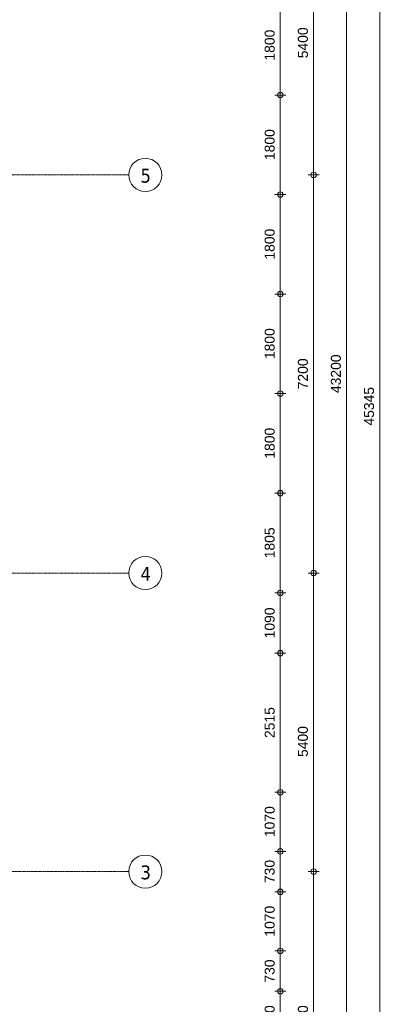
# Model space of a CAD drawing. Header units: millimetres. Extents: x 522 to 75900, y -25803 to 58941.
# Tile 121 of 134: x 55210 to 61819, y 20200 to 38008. Entities that reach past the tile are written whole.
import ezdxf

# ---------------------------------------------------------------- set-up
doc = ezdxf.new("R2010")
doc.units = ezdxf.units.MM
doc.linetypes.add('Dot', pattern=[4.7625, 0, -4.7625])
doc.linetypes.add('Grid Line', pattern=[22.225, 12.7, -3.175, 3.175, -3.175])
doc.layers.add('00_Algemeen', color=7, linetype='Dot', lineweight=9)
doc.layers.add('00_Algemeen-100', color=7, linetype='Continuous', lineweight=9)
doc.styles.add('Arial', font='arial.ttf', dxfattribs={"height": 180})
doc.styles.add('Tahoma', font='tahoma.ttf', dxfattribs={"height": 250})
doc.dimstyles.new('1_8mm_continuous_mm_zwart', dxfattribs={"dimscale": 304.8, "dimtxt": 183.646692, "dimasz": 0.328084, "dimexe": 0.328084, "dimexo": 0.0625, "dimgap": 0.164042, "dimtad": 1, "dimdec": 0, "dimzin": 0, "dimdsep": 46, "dimtxsty": 'Arial', "dimblk1": 'DOTBLANK', "dimblk2": 'DOTBLANK', "dimsah": 1, "dimcen": 0.09, "dimdle": 0.328084, "dimazin": 0, "dimtfac": 1, "dimtdec": 4, "dimtix": 1, "dimtmove": 0, "dimatfit": 3, "dimfxl": 0.328084, "dimfxlon": 1, "dimtvp": 1, "dimtolj": 1, "dimtzin": 0, "dimarcsym": 2})
doc.dimstyles.new('1_8mm_continuous_mm_zwart_1', dxfattribs={"dimscale": 304.8, "dimtxt": 183.646692, "dimasz": 0.328084, "dimexe": 0.328084, "dimexo": 0.0625, "dimgap": 0.164042, "dimtad": 1, "dimdec": 0, "dimzin": 0, "dimdsep": 46, "dimtxsty": 'Arial', "dimblk1": 'DOTBLANK', "dimblk2": 'DOTBLANK', "dimsah": 1, "dimcen": 0.09, "dimdle": 0.328084, "dimazin": 0, "dimtfac": 1, "dimtdec": 4, "dimtix": 1, "dimtmove": 2, "dimatfit": 3, "dimfxl": 0.328084, "dimfxlon": 1, "dimtvp": 1, "dimtolj": 1, "dimtzin": 0, "dimarcsym": 2})

# ---------------------------------------------------------------- blocks, each defined once
blk = doc.blocks.new('Grid - 2_5 mm r3-345834-100 - Plattegrond - Begane grond')
at = {"layer": '00_Algemeen', "linetype": 'Continuous'}
blk.add_circle((0, 0), 3, dxfattribs=at)
blk = doc.blocks.new('DIMBLOCK4-100 - Plattegrond - Begane grond')
at = {"layer": '00_Algemeen-100', "transparency": 16777216}
for p, q in [((60423, 40600), (60623, 40600)), ((60523, 40600), (60423, 40600)), ((60523, 40600), (60523, 35200)), ((60423, 35200), (60623, 35200)), ((60523, 35200), (60423, 35200))]:
    blk.add_line(p, q, dxfattribs=at)
for centre in [(60523, 40600), (60523, 35200)]:
    blk.add_circle(centre, 50, dxfattribs=at)
at = {"layer": '00_Algemeen-100', "color": 0, "transparency": 16777216, "insert": (60239, 37310), "char_height": 180, "width": 664.52, "attachment_point": 1, "rotation": 90, "line_spacing_factor": 0.941778, "style": 'Arial'}
blk.add_mtext('5400', dxfattribs=at)
blk = doc.blocks.new('_DotBlank')
at = {"color": 0, "linetype": 'ByBlock', "lineweight": -2}
blk.add_line((-0.5, 0), (-1, 0), dxfattribs=at)
blk.add_circle((0, 0), 0.5, dxfattribs=at)
blk = doc.blocks.new('DIMBLOCK5-100 - Plattegrond - Begane grond')
at = {"layer": '00_Algemeen-100', "transparency": 16777216}
for p, q in [((60423, 35200), (60623, 35200)), ((60523, 35200), (60423, 35200)), ((60523, 35200), (60523, 28000)), ((60423, 28000), (60623, 28000)), ((60523, 28000), (60423, 28000))]:
    blk.add_line(p, q, dxfattribs=at)
for centre in [(60523, 35200), (60523, 28000)]:
    blk.add_circle(centre, 50, dxfattribs=at)
at = {"layer": '00_Algemeen-100', "color": 0, "transparency": 16777216, "insert": (60239, 31323), "char_height": 180, "width": 664.52, "attachment_point": 1, "rotation": 90, "line_spacing_factor": 0.941778, "style": 'Arial'}
blk.add_mtext('7200', dxfattribs=at)
blk = doc.blocks.new('DIMBLOCK6-100 - Plattegrond - Begane grond')
at = {"layer": '00_Algemeen-100', "transparency": 16777216}
for p, q in [((60423, 28000), (60623, 28000)), ((60523, 28000), (60423, 28000)), ((60523, 28000), (60523, 22600)), ((60423, 22600), (60623, 22600)), ((60523, 22600), (60423, 22600))]:
    blk.add_line(p, q, dxfattribs=at)
for centre in [(60523, 28000), (60523, 22600)]:
    blk.add_circle(centre, 50, dxfattribs=at)
at = {"layer": '00_Algemeen-100', "color": 0, "transparency": 16777216, "insert": (60239, 24673), "char_height": 180, "width": 664.52, "attachment_point": 1, "rotation": 90, "line_spacing_factor": 0.941778, "style": 'Arial'}
blk.add_mtext('5400', dxfattribs=at)
blk = doc.blocks.new('DIMBLOCK7-100 - Plattegrond - Begane grond')
at = {"layer": '00_Algemeen-100', "transparency": 16777216}
for p, q in [((60423, 22600), (60623, 22600)), ((60523, 22600), (60423, 22600)), ((60523, 22600), (60523, 17200)), ((60423, 17200), (60623, 17200)), ((60523, 17200), (60423, 17200))]:
    blk.add_line(p, q, dxfattribs=at)
for centre in [(60523, 22600), (60523, 17200)]:
    blk.add_circle(centre, 50, dxfattribs=at)
at = {"layer": '00_Algemeen-100', "color": 0, "transparency": 16777216, "insert": (60239, 19623), "char_height": 180, "width": 664.52, "attachment_point": 1, "rotation": 90, "line_spacing_factor": 0.941778, "style": 'Arial'}
blk.add_mtext('5400', dxfattribs=at)
blk = doc.blocks.new('DIMBLOCK10-100 - Plattegrond - Begane grond')
at = {"layer": '00_Algemeen-100', "transparency": 16777216}
for p, q in [((61719, 8240), (61719, 53785)), ((61619, 53685), (61819, 53685)), ((61719, 53685), (61619, 53685)), ((61619, 8340), (61819, 8340)), ((61719, 8340), (61619, 8340))]:
    blk.add_line(p, q, dxfattribs=at)
for centre in [(61719, 53685), (61719, 8340)]:
    blk.add_circle(centre, 50, dxfattribs=at)
at = {"layer": '00_Algemeen-100', "color": 0, "transparency": 16777216, "insert": (61435, 30666), "char_height": 180, "width": 830.65, "attachment_point": 1, "rotation": 90, "line_spacing_factor": 0.941778, "style": 'Arial'}
blk.add_mtext('45345', dxfattribs=at)
blk = doc.blocks.new('DIMBLOCK227-100 - Plattegrond - Begane grond')
at = {"layer": '00_Algemeen-100', "transparency": 16777216}
for p, q in [((61119, 53300), (61119, 9900)), ((61019, 53200), (61219, 53200)), ((61119, 53200), (61019, 53200)), ((61019, 10000), (61219, 10000)), ((61119, 10000), (61019, 10000))]:
    blk.add_line(p, q, dxfattribs=at)
for centre in [(61119, 53200), (61119, 10000)]:
    blk.add_circle(centre, 50, dxfattribs=at)
at = {"layer": '00_Algemeen-100', "color": 0, "transparency": 16777216, "insert": (60835, 31254), "char_height": 180, "width": 830.65, "attachment_point": 1, "rotation": 90, "line_spacing_factor": 0.941778, "style": 'Arial'}
blk.add_mtext('43200', dxfattribs=at)
blk = doc.blocks.new('DIMBLOCK239-100 - Plattegrond - Begane grond')
at = {"layer": '00_Algemeen-100', "transparency": 16777216}
for p, q in [((59821, 20435), (60021, 20435)), ((59921, 20435), (59821, 20435)), ((59921, 19365), (59921, 20435)), ((59821, 19365), (60021, 19365)), ((59921, 19365), (59821, 19365))]:
    blk.add_line(p, q, dxfattribs=at)
for centre in [(59921, 20435), (59921, 19365)]:
    blk.add_circle(centre, 50, dxfattribs=at)
at = {"layer": '00_Algemeen-100', "color": 0, "transparency": 16777216, "insert": (59638, 19623), "char_height": 180, "width": 664.52, "attachment_point": 1, "rotation": 90, "line_spacing_factor": 0.941778, "style": 'Arial'}
blk.add_mtext('1070', dxfattribs=at)
blk = doc.blocks.new('DIMBLOCK240-100 - Plattegrond - Begane grond')
at = {"layer": '00_Algemeen-100', "transparency": 16777216}
for p, q in [((59821, 21165), (60021, 21165)), ((59921, 21165), (59821, 21165)), ((59921, 20435), (59921, 21165)), ((59821, 20435), (60021, 20435)), ((59921, 20435), (59821, 20435))]:
    blk.add_line(p, q, dxfattribs=at)
for centre in [(59921, 21165), (59921, 20435)]:
    blk.add_circle(centre, 50, dxfattribs=at)
at = {"layer": '00_Algemeen-100', "color": 0, "transparency": 16777216, "insert": (59638, 20592), "char_height": 180, "width": 498.39, "attachment_point": 1, "rotation": 90, "line_spacing_factor": 0.941778, "style": 'Arial'}
blk.add_mtext('730', dxfattribs=at)
blk = doc.blocks.new('DIMBLOCK241-100 - Plattegrond - Begane grond')
at = {"layer": '00_Algemeen-100', "transparency": 16777216}
for p, q in [((59821, 22235), (60021, 22235)), ((59921, 22235), (59821, 22235)), ((59921, 21165), (59921, 22235)), ((59821, 21165), (60021, 21165)), ((59921, 21165), (59821, 21165))]:
    blk.add_line(p, q, dxfattribs=at)
for centre in [(59921, 22235), (59921, 21165)]:
    blk.add_circle(centre, 50, dxfattribs=at)
at = {"layer": '00_Algemeen-100', "color": 0, "transparency": 16777216, "insert": (59638, 21423), "char_height": 180, "width": 664.52, "attachment_point": 1, "rotation": 90, "line_spacing_factor": 0.941778, "style": 'Arial'}
blk.add_mtext('1070', dxfattribs=at)
blk = doc.blocks.new('DIMBLOCK242-100 - Plattegrond - Begane grond')
at = {"layer": '00_Algemeen-100', "transparency": 16777216}
for p, q in [((59821, 22965), (60021, 22965)), ((59921, 22965), (59821, 22965)), ((59921, 22235), (59921, 22965)), ((59821, 22235), (60021, 22235)), ((59921, 22235), (59821, 22235))]:
    blk.add_line(p, q, dxfattribs=at)
for centre in [(59921, 22965), (59921, 22235)]:
    blk.add_circle(centre, 50, dxfattribs=at)
at = {"layer": '00_Algemeen-100', "color": 0, "transparency": 16777216, "insert": (59638, 22392), "char_height": 180, "width": 498.39, "attachment_point": 1, "rotation": 90, "line_spacing_factor": 0.941778, "style": 'Arial'}
blk.add_mtext('730', dxfattribs=at)
blk = doc.blocks.new('DIMBLOCK243-100 - Plattegrond - Begane grond')
at = {"layer": '00_Algemeen-100', "transparency": 16777216}
for p, q in [((59821, 24035), (60021, 24035)), ((59921, 24035), (59821, 24035)), ((59921, 22965), (59921, 24035)), ((59821, 22965), (60021, 22965)), ((59921, 22965), (59821, 22965))]:
    blk.add_line(p, q, dxfattribs=at)
for centre in [(59921, 24035), (59921, 22965)]:
    blk.add_circle(centre, 50, dxfattribs=at)
at = {"layer": '00_Algemeen-100', "color": 0, "transparency": 16777216, "insert": (59638, 23223), "char_height": 180, "width": 664.52, "attachment_point": 1, "rotation": 90, "line_spacing_factor": 0.941778, "style": 'Arial'}
blk.add_mtext('1070', dxfattribs=at)
blk = doc.blocks.new('DIMBLOCK244-100 - Plattegrond - Begane grond')
at = {"layer": '00_Algemeen-100', "transparency": 16777216}
for p, q in [((59821, 26550), (60021, 26550)), ((59921, 26550), (59821, 26550)), ((59921, 24035), (59921, 26550)), ((59821, 24035), (60021, 24035)), ((59921, 24035), (59821, 24035))]:
    blk.add_line(p, q, dxfattribs=at)
for centre in [(59921, 26550), (59921, 24035)]:
    blk.add_circle(centre, 50, dxfattribs=at)
at = {"layer": '00_Algemeen-100', "color": 0, "transparency": 16777216, "insert": (59638, 25016), "char_height": 180, "width": 664.52, "attachment_point": 1, "rotation": 90, "line_spacing_factor": 0.941778, "style": 'Arial'}
blk.add_mtext('2515', dxfattribs=at)
blk = doc.blocks.new('DIMBLOCK245-100 - Plattegrond - Begane grond')
at = {"layer": '00_Algemeen-100', "transparency": 16777216}
for p, q in [((59821, 27640), (60021, 27640)), ((59921, 27640), (59821, 27640)), ((59921, 26550), (59921, 27640)), ((59821, 26550), (60021, 26550)), ((59921, 26550), (59821, 26550))]:
    blk.add_line(p, q, dxfattribs=at)
for centre in [(59921, 27640), (59921, 26550)]:
    blk.add_circle(centre, 50, dxfattribs=at)
at = {"layer": '00_Algemeen-100', "color": 0, "transparency": 16777216, "insert": (59638, 26818), "char_height": 180, "width": 664.52, "attachment_point": 1, "rotation": 90, "line_spacing_factor": 0.941778, "style": 'Arial'}
blk.add_mtext('1090', dxfattribs=at)
blk = doc.blocks.new('DIMBLOCK246-100 - Plattegrond - Begane grond')
at = {"layer": '00_Algemeen-100', "transparency": 16777216}
for p, q in [((59821, 29445), (60021, 29445)), ((59921, 29445), (59821, 29445)), ((59921, 27640), (59921, 29445)), ((59821, 27640), (60021, 27640)), ((59921, 27640), (59821, 27640))]:
    blk.add_line(p, q, dxfattribs=at)
for centre in [(59921, 29445), (59921, 27640)]:
    blk.add_circle(centre, 50, dxfattribs=at)
at = {"layer": '00_Algemeen-100', "color": 0, "transparency": 16777216, "insert": (59638, 28266), "char_height": 180, "width": 664.52, "attachment_point": 1, "rotation": 90, "line_spacing_factor": 0.941778, "style": 'Arial'}
blk.add_mtext('1805', dxfattribs=at)
blk = doc.blocks.new('DIMBLOCK247-100 - Plattegrond - Begane grond')
at = {"layer": '00_Algemeen-100', "transparency": 16777216}
for p, q in [((59821, 31245), (60021, 31245)), ((59921, 31245), (59821, 31245)), ((59921, 29445), (59921, 31245)), ((59821, 29445), (60021, 29445)), ((59921, 29445), (59821, 29445))]:
    blk.add_line(p, q, dxfattribs=at)
for centre in [(59921, 31245), (59921, 29445)]:
    blk.add_circle(centre, 50, dxfattribs=at)
at = {"layer": '00_Algemeen-100', "color": 0, "transparency": 16777216, "insert": (59638, 30068), "char_height": 180, "width": 664.52, "attachment_point": 1, "rotation": 90, "line_spacing_factor": 0.941778, "style": 'Arial'}
blk.add_mtext('1800', dxfattribs=at)
blk = doc.blocks.new('DIMBLOCK248-100 - Plattegrond - Begane grond')
at = {"layer": '00_Algemeen-100', "transparency": 16777216}
for p, q in [((59821, 33045), (60021, 33045)), ((59921, 33045), (59821, 33045)), ((59921, 31245), (59921, 33045)), ((59821, 31245), (60021, 31245)), ((59921, 31245), (59821, 31245))]:
    blk.add_line(p, q, dxfattribs=at)
for centre in [(59921, 33045), (59921, 31245)]:
    blk.add_circle(centre, 50, dxfattribs=at)
at = {"layer": '00_Algemeen-100', "color": 0, "transparency": 16777216, "insert": (59638, 31868), "char_height": 180, "width": 664.52, "attachment_point": 1, "rotation": 90, "line_spacing_factor": 0.941778, "style": 'Arial'}
blk.add_mtext('1800', dxfattribs=at)
blk = doc.blocks.new('DIMBLOCK249-100 - Plattegrond - Begane grond')
at = {"layer": '00_Algemeen-100', "transparency": 16777216}
for p, q in [((59821, 34845), (60021, 34845)), ((59921, 34845), (59821, 34845)), ((59921, 33045), (59921, 34845)), ((59821, 33045), (60021, 33045)), ((59921, 33045), (59821, 33045))]:
    blk.add_line(p, q, dxfattribs=at)
for centre in [(59921, 34845), (59921, 33045)]:
    blk.add_circle(centre, 50, dxfattribs=at)
at = {"layer": '00_Algemeen-100', "color": 0, "transparency": 16777216, "insert": (59638, 33668), "char_height": 180, "width": 664.52, "attachment_point": 1, "rotation": 90, "line_spacing_factor": 0.941778, "style": 'Arial'}
blk.add_mtext('1800', dxfattribs=at)
blk = doc.blocks.new('DIMBLOCK250-100 - Plattegrond - Begane grond')
at = {"layer": '00_Algemeen-100', "transparency": 16777216}
for p, q in [((59821, 36645), (60021, 36645)), ((59921, 36645), (59821, 36645)), ((59921, 34845), (59921, 36645)), ((59821, 34845), (60021, 34845)), ((59921, 34845), (59821, 34845))]:
    blk.add_line(p, q, dxfattribs=at)
for centre in [(59921, 36645), (59921, 34845)]:
    blk.add_circle(centre, 50, dxfattribs=at)
at = {"layer": '00_Algemeen-100', "color": 0, "transparency": 16777216, "insert": (59638, 35468), "char_height": 180, "width": 664.52, "attachment_point": 1, "rotation": 90, "line_spacing_factor": 0.941778, "style": 'Arial'}
blk.add_mtext('1800', dxfattribs=at)
blk = doc.blocks.new('DIMBLOCK251-100 - Plattegrond - Begane grond')
at = {"layer": '00_Algemeen-100', "transparency": 16777216}
for p, q in [((59821, 38445), (60021, 38445)), ((59921, 38445), (59821, 38445)), ((59921, 36645), (59921, 38445)), ((59821, 36645), (60021, 36645)), ((59921, 36645), (59821, 36645))]:
    blk.add_line(p, q, dxfattribs=at)
for centre in [(59921, 38445), (59921, 36645)]:
    blk.add_circle(centre, 50, dxfattribs=at)
at = {"layer": '00_Algemeen-100', "color": 0, "transparency": 16777216, "insert": (59638, 37268), "char_height": 180, "width": 664.52, "attachment_point": 1, "rotation": 90, "line_spacing_factor": 0.941778, "style": 'Arial'}
blk.add_mtext('1800', dxfattribs=at)

msp = doc.modelspace()

# ---------------------------------------------------------------- linework, layer by layer
at = {"layer": '00_Algemeen', "color": 16, "linetype": 'Grid Line', "true_color": 0x800000}
for p, q in [((5155.6, 35200), (57181.4, 35200)), ((5155.6, 28000), (57181.4, 28000)), ((5086.3, 22600), (57181.4, 22600))]:
    msp.add_line(p, q, dxfattribs=at)

# ---------------------------------------------------------------- block references
at = {"layer": '00_Algemeen', "linetype": 'Continuous', "xscale": 99.99999999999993, "yscale": 99.99999999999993, "zscale": 99.99999999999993, "rotation": 269.9999999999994}
for p in [(57481.4, 35200), (57481.4, 28000), (57481.4, 22600)]:
    msp.add_blockref('Grid - 2_5 mm r3-345834-100 - Plattegrond - Begane grond', p, dxfattribs=at)

# ---------------------------------------------------------------- texts
at = {"layer": '00_Algemeen', "linetype": 'Continuous', "char_height": 250, "width": 232.489, "attachment_point": 1, "style": 'Tahoma'}
for s, insert in [('5', (57394.9, 35311)), ('4', (57394.9, 28111)), ('3', (57394.9, 22711))]:
    msp.add_mtext(s, dxfattribs=dict(at, insert=insert))

# ---------------------------------------------------------------- dimensions: what is measured, and where the dimension line sits
at = {"layer": '00_Algemeen', "linetype": 'Continuous'}
for base, p1, p2, override, picture, middle in [((61718.7, 53685), (61618.7, 8340), (61618.7, 53685), {"dimpost": '<>', "dimfxl": 45345}, 'DIMBLOCK10-100 - Plattegrond - Begane grond', (61576.7, 31012.5)), ((61118.7, 10000), (61018.7, 53200), (61018.7, 10000), {"dimpost": '<>', "dimfxl": 43200}, 'DIMBLOCK227-100 - Plattegrond - Begane grond', (60976.7, 31600)), ((59921.4, 38445), (59821.4, 36645), (59821.4, 38445), {"dimpost": '<>', "dimfxl": 1800}, 'DIMBLOCK251-100 - Plattegrond - Begane grond', (59779.5, 37545)), ((59921.4, 36645), (59821.4, 34845), (59821.4, 36645), {"dimpost": '<>', "dimfxl": 1800}, 'DIMBLOCK250-100 - Plattegrond - Begane grond', (59779.5, 35745)), ((60522.6, 28000), (60422.6, 35200), (60422.6, 28000), {"dimpost": '<>', "dimfxl": 7200}, 'DIMBLOCK5-100 - Plattegrond - Begane grond', (60380.7, 31600)), ((59921.4, 34845), (59821.4, 33045), (59821.4, 34845), {"dimpost": '<>', "dimfxl": 1800}, 'DIMBLOCK249-100 - Plattegrond - Begane grond', (59779.5, 33945)), ((59921.4, 33045), (59821.4, 31245), (59821.4, 33045), {"dimpost": '<>', "dimfxl": 1800}, 'DIMBLOCK248-100 - Plattegrond - Begane grond', (59779.5, 32145)), ((59921.4, 31245), (59821.4, 29445), (59821.4, 31245), {"dimpost": '<>', "dimfxl": 1800}, 'DIMBLOCK247-100 - Plattegrond - Begane grond', (59779.5, 30345)), ((59921.4, 29445), (59821.4, 27640), (59821.4, 29445), {"dimpost": '<>', "dimfxl": 1805}, 'DIMBLOCK246-100 - Plattegrond - Begane grond', (59779.5, 28542.5)), ((59921.4, 27640), (59821.4, 26550), (59821.4, 27640), {"dimpost": '<>', "dimfxl": 1090}, 'DIMBLOCK245-100 - Plattegrond - Begane grond', (59779.5, 27095)), ((59921.4, 26550), (59821.4, 24035), (59821.4, 26550), {"dimpost": '<>', "dimfxl": 2515}, 'DIMBLOCK244-100 - Plattegrond - Begane grond', (59779.5, 25292.5)), ((59921.4, 24035), (59821.4, 22965), (59821.4, 24035), {"dimpost": '<>', "dimfxl": 1070}, 'DIMBLOCK243-100 - Plattegrond - Begane grond', (59779.5, 23500)), ((59921.4, 22965), (59821.4, 22235), (59821.4, 22965), {"dimpost": '<>', "dimfxl": 730}, 'DIMBLOCK242-100 - Plattegrond - Begane grond', (59779.4, 22600)), ((60522.6, 17200), (60422.6, 22600), (60422.6, 17200), {"dimpost": '<>', "dimfxl": 5400}, 'DIMBLOCK7-100 - Plattegrond - Begane grond', (60380.7, 19900)), ((59921.4, 22235), (59821.4, 21165), (59821.4, 22235), {"dimpost": '<>', "dimfxl": 1070}, 'DIMBLOCK241-100 - Plattegrond - Begane grond', (59779.5, 21700)), ((59921.4, 21165), (59821.4, 20435), (59821.4, 21165), {"dimpost": '<>', "dimfxl": 730}, 'DIMBLOCK240-100 - Plattegrond - Begane grond', (59779.4, 20800)), ((59921.4, 20435), (59821.4, 19365), (59821.4, 20435), {"dimpost": '<>', "dimfxl": 1070}, 'DIMBLOCK239-100 - Plattegrond - Begane grond', (59779.5, 19900))]:
    dim = msp.add_linear_dim(base=base, p1=p1, p2=p2, angle=90, dimstyle='1_8mm_continuous_mm_zwart', override=override, dxfattribs=at)
    dim.commit()
    dim.dimension.update_dxf_attribs({"geometry": picture, "text_midpoint": middle})
for base, p1, p2, picture, middle in [((60522.6, 35200), (60422.6, 40600), (60422.6, 35200), 'DIMBLOCK4-100 - Plattegrond - Begane grond', (60359, 37641.8)), ((60522.6, 22600), (60422.6, 28000), (60422.6, 22600), 'DIMBLOCK6-100 - Plattegrond - Begane grond', (60359, 25005))]:
    dim = msp.add_linear_dim(base=base, p1=p1, p2=p2, angle=90, dimstyle='1_8mm_continuous_mm_zwart_1', override={"dimpost": '<>', "dimfxl": 5400}, dxfattribs=at)
    dim.commit()
    dim.dimension.update_dxf_attribs({"geometry": picture, "text_midpoint": middle, "dimtype": 160, "text_rotation": 90})

doc.saveas('drawing.dxf')
